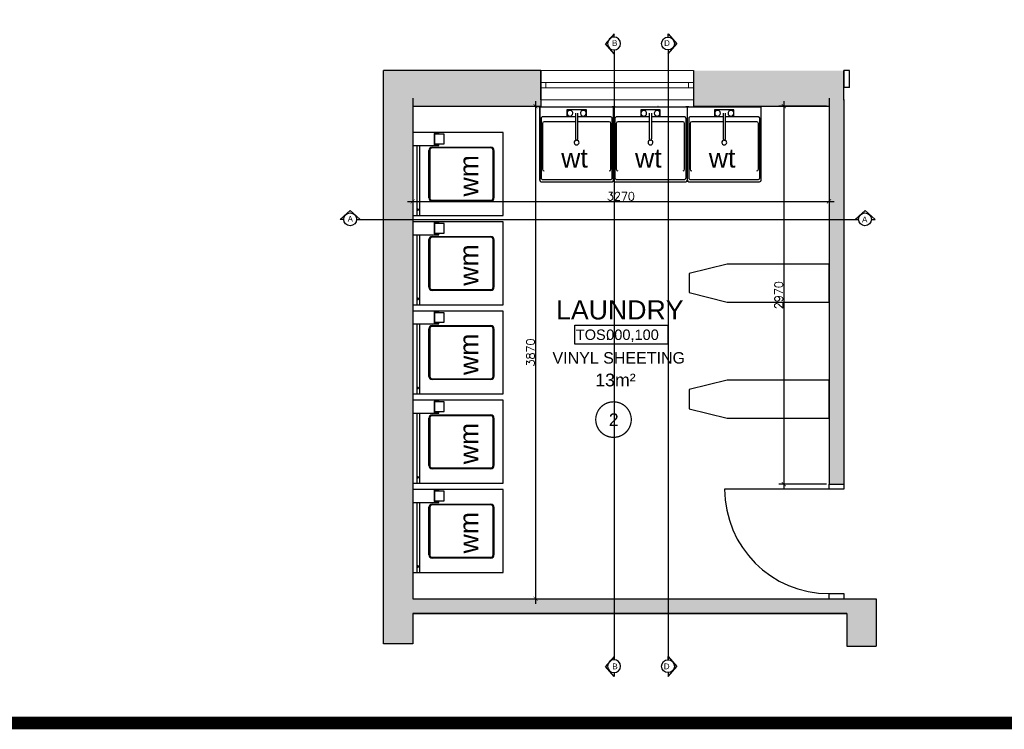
# Model space of a CAD drawing. Header units: millimetres. Extents: x -115474967 to 444143, y -74377 to 241828222.
# Tile 231 of 256: x -52365 to -44630, y 243116 to 248691. Entities that reach past the tile are written whole.
import ezdxf
from ezdxf.enums import TextEntityAlignment as Align

# ---------------------------------------------------------------- set-up
doc = ezdxf.new("R2010")
doc.units = ezdxf.units.MM
doc.header["$MEASUREMENT"] = 0
for name, pattern in [('Block C$0$DASHED2', [0.375, 0.25, -0.125]), ('CENTER2', [1.125, 0.75, -0.125, 0.125, -0.125]), ('DASHED2', [0.375, 0.25, -0.125])]:
    doc.linetypes.add(name, pattern=pattern)
for name, color, linetype in [('00-1 FloorFinish', 1, 'Continuous'), ('00-1 FloorLevel', 7, 'Continuous'), ('00-2 Sanitary', 8, 'Continuous'), ('00-2 Walls Exist', 7, 'Continuous'), ('A-DOOR NUMBERS', 7, 'Continuous'), ('DIMS-20', 9, 'Continuous'), ('DIMS-50', 9, 'Continuous'), ('EB Retained', 9, 'Continuous'), ('Paving', 253, 'Continuous'), ('TEXT-50', 2, 'Continuous'), ('TEXT-REFN', 5, 'Continuous'), ('WINDOWS_AND_DOORS', 1, 'Continuous')]:
    doc.layers.add(name, color=color, linetype=linetype)
doc.layers.add('00-1 Labels', color=4, linetype='Continuous', lineweight=35)
doc.layers.add('2 Windows', color=1, linetype='Continuous', lineweight=25)
doc.layers.add('0_cons_01', color=40, linetype='Continuous', lineweight=0, plot=False)
doc.styles.add('ARIAL', font='arial.ttf')
doc.styles.add('DIMS', font='simplex.shx')
doc.styles.add('TEXT-20', font='arial.ttf', dxfattribs={"height": 40})
doc.styles.add('TEXT-50', font='arial.ttf', dxfattribs={"height": 100})
doc.dimstyles.new('DIM-20', dxfattribs={"dimscale": 4, "dimtxt": 10, "dimasz": 8, "dimexe": 10, "dimexo": 5, "dimgap": 4, "dimtad": 1, "dimdec": 0, "dimrnd": 5, "dimdsep": 46, "dimtxsty": 'DIMS', "dimblk": 'ARCHTICK', "dimcen": 25, "dimdle": 10, "dimclrd": 9, "dimclre": 9, "dimclrt": 4, "dimadec": 0, "dimazin": 0, "dimtfac": 1, "dimtdec": 0, "dimtmove": 2, "dimatfit": 2, "dimfxl": 1, "dimtolj": 1, "dimtzin": 0, "dimarcsym": 0})

# ---------------------------------------------------------------- blocks, each defined once
blk = doc.blocks.new('Room Tags')
at = {"layer": '00-1 FloorLevel', "color": 2}
blk.add_lwpolyline([(-571, -76), (646, -76), (646, -325), (-571, -325)], close=True, dxfattribs=at)
at = {"layer": '00-1 FloorFinish', "style": 'ARIAL'}
blk.add_attdef('F-FINISH', text='', height=150, dxfattribs=at).set_placement((5, -578), align=Align.CENTER)
at = {"layer": '00-1 FloorLevel', "style": 'ARIAL'}
blk.add_text('TOS:', height=136.4, dxfattribs=at).set_placement((-557, -200), align=Align.MIDDLE_LEFT)
blk.add_attdef('000,000', text='', height=136, dxfattribs=at).set_placement((607, -200), align=Align.MIDDLE_RIGHT)
at = {"layer": '00-1 Labels', "style": 'ARIAL'}
for tag, p in [('ROOM1?', (19, 746)), ('ROOM2?', (19, 373)), ('ROOM3?', (19, 0))]:
    blk.add_attdef(tag, text='', height=250, dxfattribs=at).set_placement(p, align=Align.CENTER)
blk = doc.blocks.new('_ArchTick')
at = {"color": 0, "linetype": 'ByBlock', "const_width": 0.15}
blk.add_lwpolyline([(-0.5, -0.5), (0.5, 0.5)], dxfattribs=at)
blk = doc.blocks.new('*D317')
at = {"layer": 'Defpoints', "color": 0, "transparency": 16777216}
for p in [(-49277, 248095.4), (-46007, 248095.4), (-46007, 247263.6)]:
    blk.add_point(p, dxfattribs=at)
at = {"layer": 'DIMS-20', "color": 9, "lineweight": -2, "transparency": 16777216}
for p, q in [((-49277, 248075.4), (-49277, 247223.6)), ((-46007, 248075.4), (-46007, 247223.6)), ((-49317, 247263.6), (-45967, 247263.6))]:
    blk.add_line(p, q, dxfattribs=at)
at = {"layer": 'DIMS-20', "color": 9, "lineweight": -2, "transparency": 16777216, "xscale": 32, "yscale": 32, "zscale": 32, "rotation": 180}
blk.add_blockref('_ArchTick', (-49277, 247263.6), dxfattribs=at)
at = {"layer": 'DIMS-20', "color": 9, "lineweight": -2, "transparency": 16777216, "xscale": 32, "yscale": 32, "zscale": 32}
blk.add_blockref('_ArchTick', (-46007, 247263.6), dxfattribs=at)
at = {"layer": 'DIMS-20', "color": 4, "transparency": 16777216, "insert": (-47642, 247303.6), "char_height": 64, "attachment_point": 5, "style": 'DIMS'}
blk.add_mtext('\\A1;3270', dxfattribs=at)
blk = doc.blocks.new('*D439')
at = {"layer": 'Defpoints', "color": 0, "transparency": 16777216}
for p in [(-48674.8, 248011.5), (-48674.8, 244141.5), (-48312.1, 244141.5)]:
    blk.add_point(p, dxfattribs=at)
at = {"layer": 'DIMS-20', "color": 9, "lineweight": -2, "transparency": 16777216}
for p, q in [((-48312.1, 248051.5), (-48312.1, 244101.5)), ((-48654.8, 248011.5), (-48272.1, 248011.5)), ((-48654.8, 244141.5), (-48272.1, 244141.5))]:
    blk.add_line(p, q, dxfattribs=at)
at = {"layer": 'DIMS-20', "color": 9, "lineweight": -2, "transparency": 16777216, "xscale": 32, "yscale": 32, "zscale": 32}
for p, rotation in [((-48312.1, 248011.5), 90), ((-48312.1, 244141.5), 270)]:
    blk.add_blockref('_ArchTick', p, dxfattribs=dict(at, rotation=rotation))
at = {"layer": 'DIMS-20', "color": 4, "transparency": 16777216, "insert": (-48352.1, 246076.5), "char_height": 64, "attachment_point": 5, "rotation": 90, "style": 'DIMS'}
blk.add_mtext('\\A1;3870', dxfattribs=at)
blk = doc.blocks.new('*D440')
at = {"layer": 'Defpoints', "color": 0, "transparency": 16777216}
for p in [(-46007, 248011.5), (-46362.2, 245042), (-46007, 245042)]:
    blk.add_point(p, dxfattribs=at)
at = {"layer": 'DIMS-20', "color": 9, "lineweight": -2, "transparency": 16777216}
for p, q in [((-46362.2, 248051.5), (-46362.2, 245002)), ((-46027, 248011.5), (-46402.2, 248011.5)), ((-46027, 245042), (-46402.2, 245042))]:
    blk.add_line(p, q, dxfattribs=at)
at = {"layer": 'DIMS-20', "color": 9, "lineweight": -2, "transparency": 16777216, "xscale": 32, "yscale": 32, "zscale": 32}
for p, rotation in [((-46362.2, 248011.5), 90), ((-46362.2, 245042), 270)]:
    blk.add_blockref('_ArchTick', p, dxfattribs=dict(at, rotation=rotation))
at = {"layer": 'DIMS-20', "color": 4, "transparency": 16777216, "insert": (-46402.2, 246526.8), "char_height": 64, "attachment_point": 5, "rotation": 90, "style": 'DIMS'}
blk.add_mtext('\\A1;2970', dxfattribs=at)
blk = doc.blocks.new('A$C69671385')
at = {"layer": 'DIMS-50', "color": 3}
for p, q in [((0, 169), (262, 397)), ((524, 169), (262, 397)), ((88, 169), (0, 169)), ((426, 169), (524, 169))]:
    blk.add_line(p, q, dxfattribs=at)
at = {"layer": 'TEXT-REFN'}
blk.add_circle((257, 169), 169, dxfattribs=at)

msp = doc.modelspace()

# ---------------------------------------------------------------- hatches: boundary and pattern name
at = {"layer": 'EB Retained', "lineweight": 0, "true_color": 0xbababa}
h = msp.add_hatch(color=9, dxfattribs=at)
h.dxf.hatch_style = 1
h.paths.add_polyline_path([(-48272.02541, 248011.5254), (-48272.02541, 248291.5254), (-49507.02541, 248291.5254), (-49507.02541, 243786.56981), (-49277.02541, 243786.56981), (-49277.02541, 244026.5254), (-45867.02541, 244026.5254), (-45867.02541, 243769.09199), (-45637.02541, 243769.09199), (-45637.02541, 244141.5254), (-49277.02541, 244141.5254), (-49277.02541, 247999.45443), (-49277.02541, 248011.5254)])
h = msp.add_hatch(color=9, dxfattribs=at)
h.dxf.hatch_style = 1
h.paths.add_polyline_path([(-45892.02541, 248291.5254), (-47072.02541, 248291.5254), (-47072.02541, 248011.5254), (-46007.02541, 248011.5254), (-46007.02541, 245042.0254), (-45892.02541, 245042.0254), (-45892.02541, 248061.5254)])

# ---------------------------------------------------------------- linework, layer by layer
for p, q in [((-49507.02541, 243786.56981), (-49507.02541, 248291.5254)), ((-48272.02541, 248291.5254), (-49507.02541, 248291.5254)), ((-48272.02541, 248291.5254), (-48272.02541, 248011.5254)), ((-47072.02541, 248291.5254), (-47072.02541, 248011.5254)), ((-49277.02541, 247999.45443), (-49277.02541, 244141.5254)), ((-49277.02541, 244141.5254), (-45637.02541, 244141.5254)), ((-49277.02541, 244141.5254), (-45637.02541, 244141.5254)), ((-45637.02541, 244141.5254), (-45637.02541, 243769.09199)), ((-45867.02541, 244026.5254), (-49277.02541, 244026.5254)), ((-49277.02541, 244026.5254), (-49277.02541, 243786.56981)), ((-45867.02541, 244026.5254), (-45867.02541, 243769.09199)), ((-49277.02541, 243786.56981), (-49507.02541, 243786.56981)), ((-45867.02541, 243769.09199), (-45637.02541, 243769.09199))]:
    msp.add_line(p, q)
at = {"color": 1, "lineweight": 0}
for p, q in [((-48272.02541, 248061.5254), (-48272.02541, 248291.5254)), ((-48272.02541, 248291.5254), (-47072.02541, 248291.5254)), ((-47072.02541, 248061.5254), (-47072.02541, 248291.5254)), ((-48232.02541, 248196.5254), (-47072.02541, 248196.5254)), ((-47072.02541, 248156.5254), (-48232.02541, 248156.5254)), ((-48272.02541, 248061.5254), (-47072.02541, 248061.5254))]:
    msp.add_line(p, q, dxfattribs=at)
msp.add_point((-45892.02541, 248061.5254))
at = {"layer": '00-2 Sanitary'}
for p, q in [((-48285.7778, 248003.09872), (-48285.7778, 248011.5254)), ((-48285.7778, 248011.5254), (-48285.7778, 248003.09872)), ((-48280.03726, 248011.5254), (-48280.03726, 247430.89472)), ((-48279.01226, 247430.89472), (-48279.01226, 248011.5254)), ((-48273.27172, 248011.5254), (-48273.27172, 248003.09872)), ((-48273.27172, 248003.09872), (-48273.27172, 248011.5254)), ((-48254.66943, 248003.09872), (-48273.27172, 248003.09872)), ((-47724.38009, 248003.09872), (-48254.66943, 248003.09872)), ((-47913.32476, 247981.50646), (-48065.72476, 247981.50646)), ((-48065.72476, 247981.50646), (-48065.72476, 247930.70646)), ((-47913.32476, 247930.70646), (-47913.32476, 247981.50646)), ((-47705.7778, 248003.09872), (-47724.38009, 248003.09872)), ((-47705.7778, 248003.09872), (-47705.7778, 248011.5254)), ((-47705.7778, 248011.5254), (-47705.7778, 248003.09872)), ((-47700.29384, 248011.5254), (-47700.29384, 247430.89472)), ((-47699.01226, 247430.89472), (-47699.01226, 248011.5254)), ((-47693.5283, 248011.5254), (-47693.5283, 248003.09872)), ((-47693.5283, 248003.09872), (-47693.5283, 248011.5254)), ((-47674.926, 248003.09872), (-47693.5283, 248003.09872)), ((-47144.63667, 248003.09872), (-47674.926, 248003.09872)), ((-47333.58134, 247981.50646), (-47485.98134, 247981.50646)), ((-47485.98134, 247981.50646), (-47485.98134, 247930.70646)), ((-47351.24006, 248011.5254), (-47349.24006, 248011.5254)), ((-47333.58134, 247930.70646), (-47333.58134, 247981.50646)), ((-47126.03437, 248003.09872), (-47144.63667, 248003.09872)), ((-47126.03437, 248003.09872), (-47126.03437, 248011.5254)), ((-47126.03437, 248011.5254), (-47126.03437, 248003.09872)), ((-47120.55041, 248011.5254), (-47120.55041, 247430.89472)), ((-47119.26884, 247430.89472), (-47119.26884, 248011.5254)), ((-47119.26884, 247430.89472), (-47119.26884, 248011.5254)), ((-47113.78487, 248011.5254), (-47113.78487, 248003.09872)), ((-47113.78487, 248003.09872), (-47113.78487, 248011.5254)), ((-47095.18258, 248003.09872), (-47113.78487, 248003.09872)), ((-46564.89324, 248003.09872), (-47095.18258, 248003.09872)), ((-46753.83791, 247981.50646), (-46906.23791, 247981.50646)), ((-46906.23791, 247981.50646), (-46906.23791, 247930.70646)), ((-46771.49663, 248011.5254), (-46769.49663, 248011.5254)), ((-46753.83791, 247930.70646), (-46753.83791, 247981.50646)), ((-46546.29095, 248003.09872), (-46564.89324, 248003.09872)), ((-46546.29095, 248003.09872), (-46546.29095, 248011.5254)), ((-46546.29095, 248011.5254), (-46546.29095, 248003.09872)), ((-46539.52541, 247430.89472), (-46539.52541, 248011.5254)), ((-48268.43719, 247918.11695), (-48268.87025, 247914.83032)), ((-48268.87025, 247914.83032), (-48268.86815, 247448.47959)), ((-48267.16833, 247921.17955), (-48268.43719, 247918.11695)), ((-48265.15011, 247923.80943), (-48267.16833, 247921.17955)), ((-48262.52006, 247925.82742), (-48265.15011, 247923.80943)), ((-48259.45735, 247927.09601), (-48262.52006, 247925.82742)), ((-48256.17068, 247927.52878), (-48259.45735, 247927.09601)), ((-47999.03819, 247927.52899), (-48256.17068, 247927.52899)), ((-47998.95451, 247888.53814), (-48245.15844, 247888.53814)), ((-48065.72476, 247930.70646), (-47999.04501, 247930.70646)), ((-48064.1803, 247956.11058), (-48064.1803, 247956.10646)), ((-48019.71834, 247956.10646), (-48019.71834, 247956.11058)), ((-47999.04976, 247956.10646), (-47999.04976, 247952.08412)), ((-47999.04976, 247952.08412), (-47999.04976, 247941.29104)), ((-47999.04976, 247941.29104), (-47999.04976, 247932.92022)), ((-47999.04976, 247932.92022), (-47999.04976, 247781.48676)), ((-47979.99976, 247954.63064), (-47979.99976, 247956.10646)), ((-47979.99976, 247946.23444), (-47979.99976, 247954.63064)), ((-47979.99976, 247932.92022), (-47979.99976, 247946.23444)), ((-47979.99976, 247781.48676), (-47979.99976, 247932.92022)), ((-47979.99976, 247930.70646), (-47913.32476, 247930.70646)), ((-47722.87884, 247927.52899), (-47979.99976, 247927.52899)), ((-47733.89109, 247888.53814), (-47979.99976, 247888.53814)), ((-47959.33119, 247956.11058), (-47959.33119, 247956.10646)), ((-47914.86923, 247956.10646), (-47914.86923, 247956.11058)), ((-47710.18138, 247448.47959), (-47710.17928, 247914.83032)), ((-47688.69377, 247918.11695), (-47689.12682, 247914.83032)), ((-47689.12682, 247914.83032), (-47689.12472, 247448.47959)), ((-47687.4249, 247921.17955), (-47688.69377, 247918.11695)), ((-47685.40669, 247923.80943), (-47687.4249, 247921.17955)), ((-47682.77663, 247925.82742), (-47685.40669, 247923.80943)), ((-47679.71393, 247927.09601), (-47682.77663, 247925.82742)), ((-47676.42726, 247927.52878), (-47679.71393, 247927.09601)), ((-47419.29476, 247927.52899), (-47676.42726, 247927.52899)), ((-47419.21108, 247888.53814), (-47665.41501, 247888.53814)), ((-47485.98134, 247930.70646), (-47419.30158, 247930.70646)), ((-47484.43687, 247956.11058), (-47484.43687, 247956.10646)), ((-47439.97491, 247956.10646), (-47439.97491, 247956.11058)), ((-47419.30634, 247956.10646), (-47419.30634, 247952.08412)), ((-47419.30634, 247952.08412), (-47419.30634, 247941.29104)), ((-47419.30634, 247941.29104), (-47419.30634, 247932.92022)), ((-47419.30634, 247932.92022), (-47419.30634, 247781.48676)), ((-47400.25634, 247954.63064), (-47400.25634, 247956.10646)), ((-47400.25634, 247946.23444), (-47400.25634, 247954.63064)), ((-47400.25634, 247932.92022), (-47400.25634, 247946.23444)), ((-47400.25634, 247781.48676), (-47400.25634, 247932.92022)), ((-47400.25634, 247930.70646), (-47333.58134, 247930.70646)), ((-47143.13541, 247927.52899), (-47400.25634, 247927.52899)), ((-47154.14766, 247888.53814), (-47400.25634, 247888.53814)), ((-47379.58776, 247956.11058), (-47379.58776, 247956.10646)), ((-47335.1258, 247956.10646), (-47335.1258, 247956.11058)), ((-47130.43795, 247448.47959), (-47130.43585, 247914.83032)), ((-47108.95034, 247918.11695), (-47109.38339, 247914.83032)), ((-47109.38339, 247914.83032), (-47109.38129, 247448.47959)), ((-47107.68147, 247921.17955), (-47108.95034, 247918.11695)), ((-47105.66326, 247923.80943), (-47107.68147, 247921.17955)), ((-47103.0332, 247925.82742), (-47105.66326, 247923.80943)), ((-47099.9705, 247927.09601), (-47103.0332, 247925.82742)), ((-47096.68383, 247927.52878), (-47099.9705, 247927.09601)), ((-46839.55134, 247927.52899), (-47096.68383, 247927.52899)), ((-46839.46765, 247888.53814), (-47085.67158, 247888.53814)), ((-46906.23791, 247930.70646), (-46839.55816, 247930.70646)), ((-46904.69344, 247956.11058), (-46904.69344, 247956.10646)), ((-46860.23148, 247956.10646), (-46860.23148, 247956.11058)), ((-46839.56291, 247956.10646), (-46839.56291, 247952.08412)), ((-46839.56291, 247952.08412), (-46839.56291, 247941.29104)), ((-46839.56291, 247941.29104), (-46839.56291, 247932.92022)), ((-46839.56291, 247932.92022), (-46839.56291, 247781.48676)), ((-46820.51291, 247954.63064), (-46820.51291, 247956.10646)), ((-46820.51291, 247946.23444), (-46820.51291, 247954.63064)), ((-46820.51291, 247932.92022), (-46820.51291, 247946.23444)), ((-46820.51291, 247781.48676), (-46820.51291, 247932.92022)), ((-46820.51291, 247930.70646), (-46753.83791, 247930.70646)), ((-46563.39199, 247927.52899), (-46820.51291, 247927.52899)), ((-46574.40424, 247888.53814), (-46820.51291, 247888.53814)), ((-46799.84433, 247956.11058), (-46799.84433, 247956.10646)), ((-46755.38237, 247956.10646), (-46755.38237, 247956.11058)), ((-46550.69452, 247448.47959), (-46550.69242, 247914.83032)), ((-48257.85844, 247875.83814), (-48257.85844, 247515.65702)), ((-47721.19109, 247515.65702), (-47721.19109, 247875.83814)), ((-47678.11501, 247875.83814), (-47678.11501, 247515.65702)), ((-47141.44766, 247515.65702), (-47141.44766, 247875.83814)), ((-47098.37158, 247875.83814), (-47098.37158, 247515.65702)), ((-46561.70424, 247515.65702), (-46561.70424, 247875.83814)), ((-48565.82541, 247803.96095), (-49277.02541, 247803.96095)), ((-49277.02541, 247803.96095), (-49277.02541, 247152.98673)), ((-49071.11151, 247801.38126), (-49107.22716, 247801.38126)), ((-49107.22716, 247801.38126), (-49107.22716, 247705.23829)), ((-49105.66267, 247798.00782), (-49107.22716, 247798.00782)), ((-49105.66267, 247708.61173), (-49105.66267, 247798.00782)), ((-49029.46267, 247791.12962), (-49105.66267, 247791.12962)), ((-49071.1465, 247791.12962), (-49071.1465, 247803.96095)), ((-49032.60553, 247791.12962), (-49032.60553, 247715.42829)), ((-49029.46267, 247715.42829), (-49029.46267, 247791.12962)), ((-48565.82541, 247152.98673), (-48565.82541, 247803.96095)), ((-47999.04976, 247781.48676), (-47999.04976, 247767.4714)), ((-47999.04976, 247767.4714), (-47999.04976, 247757.19384)), ((-47999.04976, 247757.19384), (-47999.04976, 247753.87301)), ((-47979.99976, 247768.68843), (-47979.99976, 247781.48676)), ((-47979.99976, 247757.89535), (-47979.99976, 247768.68843)), ((-47979.99976, 247753.87301), (-47979.99976, 247757.89535)), ((-47419.30634, 247781.48676), (-47419.30634, 247767.4714)), ((-47419.30634, 247767.4714), (-47419.30634, 247757.19384)), ((-47419.30634, 247757.19384), (-47419.30634, 247753.87301)), ((-47400.25634, 247768.68843), (-47400.25634, 247781.48676)), ((-47400.25634, 247757.89535), (-47400.25634, 247768.68843)), ((-47400.25634, 247753.87301), (-47400.25634, 247757.89535)), ((-46839.56291, 247781.48676), (-46839.56291, 247767.4714)), ((-46839.56291, 247767.4714), (-46839.56291, 247757.19384)), ((-46839.56291, 247757.19384), (-46839.56291, 247753.87301)), ((-46820.51291, 247768.68843), (-46820.51291, 247781.48676)), ((-46820.51291, 247757.89535), (-46820.51291, 247768.68843)), ((-46820.51291, 247753.87301), (-46820.51291, 247757.89535)), ((-49277.02541, 247702.69212), (-49071.11151, 247702.69212)), ((-49243.63021, 247152.98673), (-49243.63021, 247702.69212)), ((-49221.85879, 247152.98673), (-49221.85879, 247702.69212)), ((-49150.02539, 247291.06279), (-49150.02539, 247663.96773)), ((-49143.67542, 247663.96773), (-49143.67542, 247291.06279)), ((-49124.62536, 247689.36776), (-48664.25045, 247689.36776)), ((-48664.25045, 247683.01779), (-49124.62536, 247683.01779)), ((-49107.22716, 247708.61173), (-49105.66267, 247708.61173)), ((-49107.22716, 247705.23829), (-49071.11151, 247705.23829)), ((-49105.66267, 247715.42829), (-49029.46267, 247715.42829)), ((-49071.1465, 247702.65861), (-49071.1465, 247715.42829)), ((-48645.20038, 247291.0628), (-48645.20038, 247663.96772)), ((-48638.85041, 247663.96772), (-48638.85041, 247291.0628)), ((-48268.86808, 247448.47959), (-48268.43204, 247445.19609)), ((-48268.43204, 247445.19609), (-48267.16177, 247442.13703)), ((-48267.16177, 247442.13703), (-48265.14367, 247439.51048)), ((-48265.14367, 247439.51048), (-48262.51502, 247437.49512)), ((-48262.51502, 247437.49512), (-48259.45463, 247436.22803)), ((-48259.45463, 247436.22803), (-48256.17068, 247435.79542)), ((-48256.17068, 247435.79542), (-47722.87884, 247435.79542)), ((-47722.87884, 247435.79507), (-47719.59483, 247436.22769)), ((-47719.59483, 247436.22769), (-47716.53438, 247437.49481)), ((-47716.53438, 247437.49481), (-47713.9057, 247439.51024)), ((-47713.9057, 247439.51024), (-47711.8876, 247442.13686)), ((-47711.8876, 247442.13686), (-47710.61735, 247445.19602)), ((-47710.61735, 247445.19602), (-47710.18139, 247448.47959)), ((-47689.12465, 247448.47959), (-47688.68861, 247445.19609)), ((-47688.68861, 247445.19609), (-47687.41834, 247442.13703)), ((-47687.41834, 247442.13703), (-47685.40024, 247439.51048)), ((-47685.40024, 247439.51048), (-47682.77159, 247437.49512)), ((-47682.77159, 247437.49512), (-47679.7112, 247436.22803)), ((-47679.7112, 247436.22803), (-47676.42725, 247435.79542)), ((-47676.42726, 247435.79542), (-47143.13541, 247435.79542)), ((-47143.13542, 247435.79507), (-47139.8514, 247436.22769)), ((-47139.8514, 247436.22769), (-47136.79096, 247437.49481)), ((-47136.79096, 247437.49481), (-47134.16227, 247439.51024)), ((-47134.16227, 247439.51024), (-47132.14417, 247442.13686)), ((-47132.14417, 247442.13686), (-47130.87393, 247445.19602)), ((-47130.87393, 247445.19602), (-47130.43796, 247448.47959)), ((-47109.38123, 247448.47959), (-47108.94519, 247445.19609)), ((-47108.94519, 247445.19609), (-47107.67491, 247442.13703)), ((-47107.67491, 247442.13703), (-47105.65681, 247439.51048)), ((-47105.65681, 247439.51048), (-47103.02816, 247437.49512)), ((-47103.02816, 247437.49512), (-47099.96777, 247436.22803)), ((-47099.96777, 247436.22803), (-47096.68383, 247435.79542)), ((-47096.68383, 247435.79542), (-46563.39199, 247435.79542)), ((-46563.39199, 247435.79507), (-46560.10797, 247436.22769)), ((-46560.10797, 247436.22769), (-46557.04753, 247437.49481)), ((-46557.04753, 247437.49481), (-46554.41884, 247439.51024)), ((-46554.41884, 247439.51024), (-46552.40074, 247442.13686)), ((-46552.40074, 247442.13686), (-46551.1305, 247445.19602)), ((-46551.1305, 247445.19602), (-46550.69453, 247448.47959)), ((-48267.33726, 247418.19472), (-47711.71226, 247418.19472)), ((-47687.59384, 247418.19472), (-47131.96884, 247418.19472)), ((-47107.85041, 247418.19472), (-46552.22541, 247418.19472)), ((-49124.6254, 247272.01278), (-48664.25041, 247272.01278)), ((-48664.25041, 247265.6628), (-49124.6254, 247265.6628)), ((-49236.11799, 247203.21636), (-49237.80573, 247198.87271)), ((-49237.80573, 247198.87271), (-49236.11799, 247194.52905)), ((-49226.23971, 247203.21636), (-49227.92745, 247198.87271)), ((-49227.92745, 247198.87271), (-49226.23971, 247194.52905)), ((-49277.02541, 247152.98673), (-48565.82541, 247152.98673)), ((-48565.82541, 247102.98673), (-49277.02541, 247102.98673)), ((-49277.02541, 247102.98673), (-49277.02541, 246452.01251)), ((-49071.11151, 247100.40704), (-49107.22716, 247100.40704)), ((-49107.22716, 247100.40704), (-49107.22716, 247004.26407)), ((-49105.66267, 247097.03361), (-49107.22716, 247097.03361)), ((-49105.66267, 247007.63751), (-49105.66267, 247097.03361)), ((-49029.46267, 247090.1554), (-49105.66267, 247090.1554)), ((-49071.1465, 247090.1554), (-49071.1465, 247102.98673)), ((-49032.60553, 247090.1554), (-49032.60553, 247014.45408)), ((-49029.46267, 247014.45408), (-49029.46267, 247090.1554)), ((-48565.82541, 246452.01251), (-48565.82541, 247102.98673)), ((-49277.02541, 247001.71791), (-49071.11151, 247001.71791)), ((-49243.63021, 246452.01251), (-49243.63021, 247001.71791)), ((-49221.85879, 246452.01251), (-49221.85879, 247001.71791)), ((-49150.02539, 246590.08857), (-49150.02539, 246962.99351)), ((-49143.67542, 246962.99351), (-49143.67542, 246590.08857)), ((-49124.62536, 246988.39354), (-48664.25045, 246988.39354)), ((-48664.25045, 246982.04357), (-49124.62536, 246982.04357)), ((-49107.22716, 247007.63751), (-49105.66267, 247007.63751)), ((-49107.22716, 247004.26407), (-49071.11151, 247004.26407)), ((-49105.66267, 247014.45408), (-49029.46267, 247014.45408)), ((-49071.1465, 247001.68439), (-49071.1465, 247014.45408)), ((-48645.20038, 246590.08858), (-48645.20038, 246962.9935)), ((-48638.85041, 246962.9935), (-48638.85041, 246590.08858)), ((-49124.6254, 246571.03856), (-48664.25041, 246571.03856)), ((-49236.11799, 246502.24214), (-49237.80573, 246497.89849)), ((-49237.80573, 246497.89849), (-49236.11799, 246493.55483)), ((-49226.23971, 246502.24214), (-49227.92745, 246497.89849)), ((-49227.92745, 246497.89849), (-49226.23971, 246493.55483)), ((-48664.25041, 246564.68858), (-49124.6254, 246564.68858)), ((-49277.02541, 246452.01251), (-48565.82541, 246452.01251)), ((-48565.82541, 246402.01251), (-49277.02541, 246402.01251)), ((-49277.02541, 246402.01251), (-49277.02541, 245751.03829)), ((-49071.11151, 246399.43282), (-49107.22716, 246399.43282)), ((-49107.22716, 246399.43282), (-49107.22716, 246303.28986)), ((-49105.66267, 246396.05939), (-49107.22716, 246396.05939)), ((-49105.66267, 246306.66329), (-49105.66267, 246396.05939)), ((-49029.46267, 246389.18118), (-49105.66267, 246389.18118)), ((-49071.1465, 246389.18118), (-49071.1465, 246402.01251)), ((-49032.60553, 246389.18118), (-49032.60553, 246313.47986)), ((-49029.46267, 246313.47986), (-49029.46267, 246389.18118)), ((-48565.82541, 245751.03829), (-48565.82541, 246402.01251)), ((-49277.02541, 246300.74369), (-49071.11151, 246300.74369)), ((-49243.63021, 245751.03829), (-49243.63021, 246300.74369)), ((-49221.85879, 245751.03829), (-49221.85879, 246300.74369)), ((-49150.02539, 245889.11435), (-49150.02539, 246262.01929)), ((-49143.67542, 246262.01929), (-49143.67542, 245889.11435)), ((-49124.62536, 246287.41932), (-48664.25045, 246287.41932)), ((-48664.25045, 246281.06935), (-49124.62536, 246281.06935)), ((-49107.22716, 246306.66329), (-49105.66267, 246306.66329)), ((-49107.22716, 246303.28986), (-49071.11151, 246303.28986)), ((-49105.66267, 246313.47986), (-49029.46267, 246313.47986)), ((-49071.1465, 246300.71017), (-49071.1465, 246313.47986)), ((-48645.20038, 245889.11436), (-48645.20038, 246262.01928)), ((-48638.85041, 246262.01928), (-48638.85041, 245889.11436)), ((-49236.11799, 245801.26792), (-49237.80573, 245796.92427)), ((-49237.80573, 245796.92427), (-49236.11799, 245792.58061)), ((-49226.23971, 245801.26792), (-49227.92745, 245796.92427)), ((-49227.92745, 245796.92427), (-49226.23971, 245792.58061)), ((-49124.6254, 245870.06434), (-48664.25041, 245870.06434)), ((-48664.25041, 245863.71436), (-49124.6254, 245863.71436)), ((-49277.02541, 245751.03829), (-48565.82541, 245751.03829)), ((-48565.82541, 245701.03829), (-49277.02541, 245701.03829)), ((-49277.02541, 245701.03829), (-49277.02541, 245050.06407)), ((-49071.11151, 245698.45861), (-49107.22716, 245698.45861)), ((-49107.22716, 245698.45861), (-49107.22716, 245602.31564)), ((-49105.66267, 245695.08517), (-49107.22716, 245695.08517)), ((-49105.66267, 245605.68907), (-49105.66267, 245695.08517)), ((-49029.46267, 245688.20696), (-49105.66267, 245688.20696)), ((-49071.1465, 245688.20696), (-49071.1465, 245701.03829)), ((-49032.60553, 245688.20696), (-49032.60553, 245612.50564)), ((-49029.46267, 245612.50564), (-49029.46267, 245688.20696)), ((-48565.82541, 245050.06407), (-48565.82541, 245701.03829)), ((-49277.02541, 245599.76947), (-49071.11151, 245599.76947)), ((-49243.63021, 245050.06407), (-49243.63021, 245599.76947)), ((-49221.85879, 245050.06407), (-49221.85879, 245599.76947)), ((-49124.62536, 245586.44511), (-48664.25045, 245586.44511)), ((-48664.25045, 245580.09513), (-49124.62536, 245580.09513)), ((-49107.22716, 245605.68907), (-49105.66267, 245605.68907)), ((-49107.22716, 245602.31564), (-49071.11151, 245602.31564)), ((-49105.66267, 245612.50564), (-49029.46267, 245612.50564)), ((-49071.1465, 245599.73595), (-49071.1465, 245612.50564)), ((-49150.02539, 245188.14014), (-49150.02539, 245561.04507)), ((-49143.67542, 245561.04507), (-49143.67542, 245188.14014)), ((-48645.20038, 245188.14014), (-48645.20038, 245561.04506)), ((-48638.85041, 245561.04506), (-48638.85041, 245188.14014)), ((-49236.11799, 245100.29371), (-49237.80573, 245095.95005)), ((-49226.23971, 245100.29371), (-49227.92745, 245095.95005)), ((-49124.6254, 245169.09012), (-48664.25041, 245169.09012)), ((-48664.25041, 245162.74015), (-49124.6254, 245162.74015)), ((-49277.02541, 245050.06407), (-48565.82541, 245050.06407)), ((-49237.80573, 245095.95005), (-49236.11799, 245091.60639)), ((-49227.92745, 245095.95005), (-49226.23971, 245091.60639)), ((-48565.82541, 245000.06407), (-49277.02541, 245000.06407)), ((-49277.02541, 245000.06407), (-49277.02541, 244349.08986)), ((-49071.11151, 244997.48439), (-49107.22716, 244997.48439)), ((-49107.22716, 244997.48439), (-49107.22716, 244901.34142)), ((-49105.66267, 244994.11095), (-49107.22716, 244994.11095)), ((-49105.66267, 244904.71486), (-49105.66267, 244994.11095)), ((-49029.46267, 244987.23274), (-49105.66267, 244987.23274)), ((-49071.1465, 244987.23274), (-49071.1465, 245000.06407)), ((-49032.60553, 244987.23274), (-49032.60553, 244911.53142)), ((-49029.46267, 244911.53142), (-49029.46267, 244987.23274)), ((-48565.82541, 244349.08986), (-48565.82541, 245000.06407)), ((-49277.02541, 244898.79525), (-49071.11151, 244898.79525)), ((-49243.63021, 244349.08986), (-49243.63021, 244898.79525)), ((-49221.85879, 244349.08986), (-49221.85879, 244898.79525)), ((-49124.62536, 244885.47089), (-48664.25045, 244885.47089)), ((-48664.25045, 244879.12091), (-49124.62536, 244879.12091)), ((-49107.22716, 244904.71486), (-49105.66267, 244904.71486)), ((-49107.22716, 244901.34142), (-49071.11151, 244901.34142)), ((-49105.66267, 244911.53142), (-49029.46267, 244911.53142)), ((-49071.1465, 244898.76173), (-49071.1465, 244911.53142)), ((-49150.02539, 244487.16592), (-49150.02539, 244860.07085)), ((-49143.67542, 244860.07085), (-49143.67542, 244487.16592)), ((-48645.20038, 244487.16593), (-48645.20038, 244860.07084)), ((-48638.85041, 244860.07084), (-48638.85041, 244487.16593)), ((-49124.6254, 244468.1159), (-48664.25041, 244468.1159)), ((-48664.25041, 244461.76593), (-49124.6254, 244461.76593)), ((-49277.02541, 244349.08986), (-48565.82541, 244349.08986)), ((-49236.11799, 244399.31949), (-49237.80573, 244394.97583)), ((-49237.80573, 244394.97583), (-49236.11799, 244390.63217)), ((-49226.23971, 244399.31949), (-49227.92745, 244394.97583)), ((-49227.92745, 244394.97583), (-49226.23971, 244390.63217))]:
    msp.add_line(p, q, dxfattribs=at)
for points in [[(-46007.02541, 246471.53605), (-46007.02541, 246771.53605), (-46807.02541, 246771.53605), (-47107.02541, 246696.53605), (-47107.02541, 246546.53605), (-46807.02541, 246471.53605)], [(-46007.02541, 245559.54667), (-46007.02541, 245859.54667), (-46807.02541, 245859.54667), (-47107.02541, 245784.54667), (-47107.02541, 245634.54667), (-46807.02541, 245559.54667)]]:
    msp.add_lwpolyline(points, close=True, dxfattribs=at)
for centre, radius, start, end in [((-48245.15844, 247875.83814), 12.7, 90, 180), ((-47733.89109, 247875.83814), 12.7, 0, 90), ((-47665.41501, 247875.83814), 12.7, 90, 180), ((-47154.14766, 247875.83814), 12.7, 0, 90), ((-47085.67158, 247875.83814), 12.7, 90, 180), ((-46574.40424, 247875.83814), 12.7, 0, 90), ((-47989.52476, 247725.8998), 19.1744, 97.878105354, 270), ((-47989.52476, 247753.87301), 9.525, 180, 270), ((-47989.52476, 247753.87301), 9.525, 270, 15.000000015), ((-47989.52476, 247725.8998), 19.1744, 270, 82.121894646), ((-47409.78134, 247725.8998), 19.1744, 97.878105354, 270), ((-47409.78134, 247753.87301), 9.525, 180, 270), ((-47409.78134, 247753.87301), 9.525, 270, 15.000000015), ((-47409.78134, 247725.8998), 19.1744, 270, 82.121894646), ((-46830.03791, 247725.8998), 19.1744, 97.878105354, 270), ((-46830.03791, 247753.87301), 9.525, 180, 270), ((-46830.03791, 247753.87301), 9.525, 270, 15.000000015), ((-46830.03791, 247725.8998), 19.1744, 270, 82.121894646), ((-49124.62536, 247663.96773), 25.40004, 90, 180), ((-49124.62536, 247663.96773), 19.05006, 90, 180), ((-48664.25045, 247663.96772), 25.40004, 0, 90), ((-48664.25045, 247663.96772), 19.05007, 0, 90), ((-48245.15844, 247515.65702), 12.7, 180, 270), ((-47733.89109, 247515.65702), 12.7, 270, 0), ((-47665.41501, 247515.65702), 12.7, 180, 270), ((-47154.14766, 247515.65702), 12.7, 270, 0), ((-47085.67158, 247515.65702), 12.7, 180, 270), ((-46574.40424, 247515.65702), 12.7, 270, 0), ((-48267.33726, 247430.89472), 12.7, 180, 270), ((-47711.71226, 247430.89472), 12.7, 270, 0), ((-47687.59384, 247430.89472), 12.7, 180, 270), ((-47131.96884, 247430.89472), 12.7, 270, 0), ((-47107.85041, 247430.89472), 12.7, 180, 270), ((-46552.22541, 247430.89472), 12.7, 270, 0), ((-49124.6254, 247291.06279), 25.39999, 180, 270), ((-49124.6254, 247291.06279), 19.05001, 180, 270), ((-48664.25041, 247291.0628), 25.4, 270, 0), ((-48664.25041, 247291.0628), 19.05002, 270, 0), ((-49124.62536, 246962.99351), 25.40004, 90, 180), ((-49124.62536, 246962.99351), 19.05006, 90, 180), ((-48664.25045, 246962.9935), 25.40004, 0, 90), ((-48664.25045, 246962.9935), 19.05007, 0, 90), ((-49124.6254, 246590.08857), 25.39999, 180, 270), ((-49124.6254, 246590.08857), 19.05001, 180, 270), ((-48664.25041, 246590.08858), 25.4, 270, 0), ((-48664.25041, 246590.08858), 19.05002, 270, 0), ((-49124.62536, 246262.01929), 25.40004, 90, 180), ((-49124.62536, 246262.01929), 19.05006, 90, 180), ((-48664.25045, 246262.01928), 25.40004, 0, 90), ((-48664.25045, 246262.01928), 19.05007, 0, 90), ((-49124.6254, 245889.11435), 25.39999, 180, 270), ((-49124.6254, 245889.11435), 19.05001, 180, 270), ((-48664.25041, 245889.11436), 25.4, 270, 0), ((-48664.25041, 245889.11436), 19.05002, 270, 0), ((-49124.62536, 245561.04507), 25.40004, 90, 180), ((-49124.62536, 245561.04507), 19.05006, 90, 180), ((-48664.25045, 245561.04506), 25.40004, 0, 90), ((-48664.25045, 245561.04506), 19.05007, 0, 90), ((-49124.6254, 245188.14014), 25.39999, 180, 270), ((-49124.6254, 245188.14014), 19.05001, 180, 270), ((-48664.25041, 245188.14014), 25.4, 270, 0), ((-48664.25041, 245188.14014), 19.05002, 270, 0), ((-49124.62536, 244860.07085), 25.40004, 90, 180), ((-49124.62536, 244860.07085), 19.05006, 90, 180), ((-48664.25045, 244860.07084), 25.40004, 0, 90), ((-48664.25045, 244860.07084), 19.05007, 0, 90), ((-49124.6254, 244487.16592), 25.39999, 180, 270), ((-49124.6254, 244487.16592), 19.05001, 180, 270), ((-48664.25041, 244487.16593), 25.4, 270, 0), ((-48664.25041, 244487.16593), 19.05002, 270, 0)]:
    msp.add_arc(centre, radius, start, end, dxfattribs=at)
for centre, major_axis, ratio, start_param, end_param in [((-48041.94932, 247956.11058), (-22.23098, 0), 0.9999999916, 3.1415925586, 6.2831852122), ((-47937.10021, 247956.11058), (-22.23098, 0), 0.9999999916, 3.14159254, 6.2831851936), ((-47462.20589, 247956.11058), (-22.23098, 0), 0.9999999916, 3.1415925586, 6.2831852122), ((-47357.35678, 247956.11058), (-22.23098, 0), 0.9999999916, 3.14159254, 6.2831851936), ((-46882.46246, 247956.11058), (-22.23098, 0), 0.9999999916, 3.1415925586, 6.2831852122), ((-46777.61335, 247956.11058), (-22.23098, 0), 0.9999999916, 3.14159254, 6.2831851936), ((-48041.94932, 247956.11058), (-22.23098, 0), 0.9999999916, 0, 3.1415925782), ((-47937.10021, 247956.11058), (-22.23098, 0), 0.9999999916, 0, 3.1415925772), ((-47462.20589, 247956.11058), (-22.23098, 0), 0.9999999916, 0, 3.1415925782), ((-47357.35678, 247956.11058), (-22.23098, 0), 0.9999999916, 0, 3.1415925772), ((-46882.46246, 247956.11058), (-22.23098, 0), 0.9999999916, 0, 3.1415925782), ((-46777.61335, 247956.11058), (-22.23098, 0), 0.9999999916, 0, 3.1415925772), ((-49235.89441, 247198.87271), (0, 4.62242), 0.1414212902, 2.7925268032, 6.6322511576), ((-49226.01613, 247198.87271), (0, 4.62242), 0.1414212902, 2.7925268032, 6.6322511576), ((-49235.89441, 246497.89849), (0, 4.62242), 0.1414212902, 2.7925268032, 6.6322511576), ((-49226.01613, 246497.89849), (0, 4.62242), 0.1414212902, 2.7925268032, 6.6322511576), ((-49235.89441, 245796.92427), (0, 4.62242), 0.1414212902, 2.7925268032, 6.6322511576), ((-49226.01613, 245796.92427), (0, 4.62242), 0.1414212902, 2.7925268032, 6.6322511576), ((-49235.89441, 245095.95005), (0, 4.62242), 0.1414212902, 2.7925268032, 6.6322511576), ((-49226.01613, 245095.95005), (0, 4.62242), 0.1414212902, 2.7925268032, 6.6322511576), ((-49235.89441, 244394.97583), (0, 4.62242), 0.1414212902, 2.7925268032, 6.6322511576), ((-49226.01613, 244394.97583), (0, 4.62242), 0.1414212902, 2.7925268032, 6.6322511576)]:
    msp.add_ellipse(centre, major_axis=major_axis, ratio=ratio, start_param=start_param, end_param=end_param, dxfattribs=at)
for points in [[(-47710.17884, 247914.83032), (-47710.18321, 247916.27765), (-47710.66266, 247919.09103), (-47712.52772, 247922.47711), (-47714.89133, 247924.83961), (-47718.13652, 247926.87819), (-47720.94664, 247927.52352), (-47722.87884, 247927.53032)], [(-47130.43541, 247914.83032), (-47130.43978, 247916.27765), (-47130.91923, 247919.09103), (-47132.78429, 247922.47711), (-47135.1479, 247924.83961), (-47138.39309, 247926.87819), (-47141.20322, 247927.52352), (-47143.13541, 247927.53032)], [(-46550.69199, 247914.83032), (-46550.69635, 247916.27765), (-46551.1758, 247919.09103), (-46553.04087, 247922.47711), (-46555.40447, 247924.83961), (-46558.64966, 247926.87819), (-46561.45979, 247927.52352), (-46563.39199, 247927.53032)]]:
    msp.add_open_spline(points, degree=3, knots=[-1, -1, -1, -1, -0.7857142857, -0.5714285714, -0.4285714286, -0.2857142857, 0, 0, 0, 0], dxfattribs=at)
at = {"layer": '00-2 Walls Exist'}
for p, q in [((-48272.02541, 248061.5254), (-48272.02541, 248291.5254)), ((-45892.02541, 248061.5254), (-45892.02541, 248291.5254)), ((-45892.02541, 248061.5254), (-45892.02541, 245042.0254)), ((-49277.02541, 248011.5254), (-49277.02541, 244141.5254)), ((-49277.02541, 248011.5254), (-48272.02541, 248011.5254)), ((-47072.02541, 248011.5254), (-46007.02541, 248011.5254)), ((-46007.02541, 248011.5254), (-46007.02541, 245042.0254)), ((-49277.02541, 244026.5254), (-45867.02541, 244026.5254))]:
    msp.add_line(p, q, dxfattribs=at)
at = {"layer": '0_cons_01', "const_width": 100}
msp.add_lwpolyline([(-52573.99192, 243166.19105), (-25602.12905, 243166.19105), (-25602.12905, 254086.48825), (-52573.99192, 254086.48825)], close=True, dxfattribs=at)
at = {"layer": '2 Windows'}
for p, q in [((-45845.51378, 248291.5254), (-45892.02541, 248291.5254)), ((-45892.02541, 248291.5254), (-45892.02541, 248157.80447)), ((-45845.51378, 248157.80447), (-45845.51378, 248291.5254)), ((-45845.51378, 248157.80447), (-45892.02541, 248157.80447)), ((-46007.02541, 245002.0254), (-46007.02541, 245042.0254)), ((-46007.02541, 245042.0254), (-45892.02541, 245042.0254)), ((-45892.02541, 245042.0254), (-45892.02541, 245002.0254)), ((-46007.02541, 245002.0254), (-46827.02541, 245002.0254)), ((-45892.02541, 245002.0254), (-46007.02541, 245002.0254)), ((-46007.02541, 244182.0254), (-45892.02541, 244182.0254)), ((-46007.02541, 244142.0254), (-46007.02541, 244182.0254)), ((-45892.02541, 244182.0254), (-45892.02541, 244142.0254)), ((-46007.02541, 244142.0254), (-45892.02541, 244142.0254))]:
    msp.add_line(p, q, dxfattribs=at)
at = {"layer": '2 Windows', "linetype": 'Block C$0$DASHED2', "ltscale": 25, "const_width": 10}
msp.add_lwpolyline([(-47839.45948, 245549.3513, -0.4198727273), (-47697.32713, 245688.76903, -0.4156451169), (-47560.61291, 245545.98155, -0.4067331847), (-47699.81518, 245409.9078, -0.4146350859), (-47839.45948, 245549.3513)], format="xyb", dxfattribs=at)
at = {"layer": '2 Windows'}
msp.add_arc((-46007.02541, 245002.0254), 820, 180, 270, dxfattribs=at)
at = {"layer": 'Paving', "color": 8, "linetype": 'DASHED2', "lineweight": 0, "ltscale": 0.05}
msp.add_line((-49507.02541, 247369.08986), (-49507.02541, 245934.08986), dxfattribs=at)
at = {"layer": 'TEXT-REFN', "linetype": 'CENTER2', "ltscale": 0.6}
for points in [[(-47695.33242, 248453.09648), (-47695.33242, 243662.56022)], [(-47271.70564, 248453.09648), (-47271.70564, 243662.56022)], [(-49688.69159, 247122.29911), (-45775.59623, 247122.29911)]]:
    msp.add_lwpolyline(points, dxfattribs=at)
at = {"layer": 'WINDOWS_AND_DOORS', "linetype": 'Continuous', "lineweight": 0}
for points in [[(-48272.02541, 248156.5254), (-48232.02541, 248156.5254), (-48232.02541, 248196.5254), (-48272.02541, 248196.5254)], [(-47112.02541, 248156.5254), (-47072.02541, 248156.5254), (-47072.02541, 248196.5254), (-47112.02541, 248196.5254)]]:
    msp.add_lwpolyline(points, close=True, dxfattribs=at)

# ---------------------------------------------------------------- block references
ref = msp.add_blockref('Room Tags', (-47661.91906, 246336.16555), dxfattribs=dict(xscale=0.6000000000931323, yscale=0.6000000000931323, zscale=0.6000000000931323))
ref.add_attrib('ROOM3?', 'LAUNDRY', dxfattribs={"layer": '00-1 Labels', "height": 150, "style": 'ARIAL'}).set_placement((-47650.51906, 246336.16555), align=Align.CENTER)
ref.add_attrib('000,000', '000,100', dxfattribs={"layer": '00-1 FloorLevel', "height": 81.818182, "style": 'ARIAL'}).set_placement((-47344.28309, 246216.0598), align=Align.MIDDLE_RIGHT)
ref.add_attrib('F-FINISH', 'VINYL SHEETING', dxfattribs={"layer": '00-1 FloorFinish', "height": 90, "style": 'ARIAL'}).set_placement((-47658.87053, 245989.36603), align=Align.CENTER)
at = {"layer": 'DIMS-50', "color": 3, "yscale": 0.3000000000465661}
for p, xscale, zscale, rotation in [((-47644.72198, 248580.77382), -0.3000000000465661, 0.3, 90), ((-47322.31608, 248580.77382), 0.3000000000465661, 0.3000000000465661, 270), ((-47644.72198, 243689.01672), -0.3000000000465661, 0.3, 90), ((-47322.31608, 243689.01672), 0.3000000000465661, 0.3000000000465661, 270)]:
    msp.add_blockref('A$C69671385', p, dxfattribs=dict(at, xscale=xscale, zscale=zscale, rotation=rotation))
at = {"layer": 'DIMS-50', "color": 3, "xscale": 0.3000000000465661, "yscale": 0.3000000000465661, "zscale": 0.3000000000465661}
for p in [(-49845.96062, 247071.68867), (-45802.05273, 247071.68867)]:
    msp.add_blockref('A$C69671385', p, dxfattribs=at)

# ---------------------------------------------------------------- texts
at = {"layer": 'A-DOOR NUMBERS', "color": 1, "char_height": 100, "width": 1949.9798819, "attachment_point": 1, "style": 'ARIAL'}
for s, insert in [('13m²', (-47844.01581, 245910.40527)), ('2', (-47737.05984, 245598.42279))]:
    msp.add_mtext(s, dxfattribs=dict(at, insert=insert))
at = {"layer": 'TEXT-50', "linetype": 'Continuous', "lineweight": 0, "char_height": 150, "width": 497.4794999, "attachment_point": 9, "line_spacing_factor": 0.938532, "style": 'TEXT-50'}
for insert in [(-47901.53925, 247527.5058), (-47321.79582, 247527.5058), (-46742.05239, 247527.5058)]:
    msp.add_mtext('wt', dxfattribs=dict(at, insert=insert))
at = {"layer": 'TEXT-50', "linetype": 'Continuous', "lineweight": 0, "char_height": 150, "width": 497.4794999, "attachment_point": 9, "rotation": 90, "line_spacing_factor": 0.938532, "style": 'TEXT-50'}
for insert in [(-48762.69358, 247627.37816), (-48762.69358, 246926.40394), (-48762.69358, 246225.42972), (-48762.69358, 245524.4555), (-48762.69358, 244823.48128)]:
    msp.add_mtext('wm', dxfattribs=dict(at, insert=insert))
at = {"layer": 'TEXT-REFN', "color": 2, "linetype": 'Continuous', "style": 'TEXT-20'}
for s, p in [('B', (-47711.43278, 248485.02728)), ('D', (-47302.50843, 248485.02728)), ('A', (-49788.70429, 247103.43155)), ('A', (-45747.77768, 247099.42814)), ('B', (-47709.20384, 243588.2003)), ('D', (-47304.73737, 243588.2003))]:
    msp.add_text(s, height=45, dxfattribs=at).set_placement(p)

# ---------------------------------------------------------------- dimensions: what is measured, and where the dimension line sits
at = {"layer": 'DIMS-20'}
dim = msp.add_linear_dim(base=(-46007.02541, 247263.64602), p1=(-49277.02541, 248095.38123), p2=(-46007.02541, 248095.38123), dimstyle='DIM-20', override={"dimtxt": 16, "dimgap": 2}, dxfattribs=at)
dim.commit()
dim.dimension.update_dxf_attribs({"geometry": '*D317', "text_midpoint": (-47642.02541, 247303.64602)})
for base, p1, p2, picture, middle in [((-48312.07166, 244141.5254), (-48674.83158, 248011.5254), (-48674.83158, 244141.5254), '*D439', (-48352.07166, 246076.5254)), ((-46362.2370734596, 245042.0254024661), (-46007.0254069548, 248011.525402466), (-46007.0254069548, 245042.025402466), '*D440', (-46402.2370734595, 246526.775402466))]:
    dim = msp.add_linear_dim(base=base, p1=p1, p2=p2, angle=90, dimstyle='DIM-20', override={"dimtxt": 16, "dimgap": 2}, dxfattribs=at)
    dim.commit()
    dim.dimension.update_dxf_attribs({"geometry": picture, "text_midpoint": middle})

doc.saveas('drawing.dxf')
